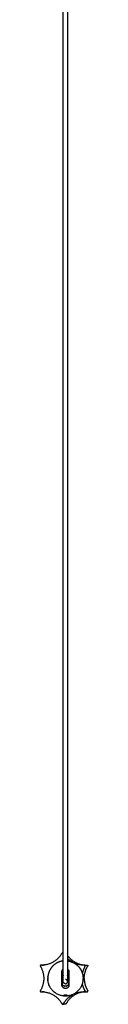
# Model space of a CAD drawing. Header units: millimetres. Extents: x -1144 to 1048, y 1092 to 3279.
# Tile 4 of 8: x 554 to 585, y 1092 to 1732. Entities that reach past the tile are written whole.
import ezdxf

# ---------------------------------------------------------------- set-up
doc = ezdxf.new("R2010")
doc.units = ezdxf.units.MM
doc.layers.add('Make2D$Visible$Curvas', color=7, linetype='Continuous')

msp = doc.modelspace()

# ---------------------------------------------------------------- linework, layer by layer
at = {"layer": 'Make2D$Visible$Curvas', "color": 7, "lineweight": -3}
for points, knots in [([(568.96, 1106.5), (568.96, 1106.5), (568.96, 1106.5), (568.96, 1106.5), (568.96, 1106.5), (568.96, 1106.51), (568.96, 1106.51), (568.96, 1106.51), (568.96, 1106.51), (568.96, 1106.52), (568.96, 1106.52), (568.96, 1106.52), (568.96, 1106.53), (568.96, 1106.53), (568.96, 1106.54), (568.96, 1106.54), (568.96, 1106.55), (568.96, 1106.55), (568.96, 1106.56), (568.96, 1106.57), (568.96, 1106.57), (568.96, 1106.58), (568.96, 1106.59), (568.96, 1106.6), (568.96, 1106.61), (568.96, 1106.62), (568.96, 1106.63), (568.96, 1106.64), (568.96, 1106.65), (568.96, 1106.66), (568.96, 1106.67), (568.96, 1106.68), (568.96, 1106.69), (568.96, 1106.7), (568.96, 1106.72), (568.96, 1106.73), (568.96, 1106.75), (568.96, 1106.76), (568.96, 1106.77), (568.96, 1106.79), (568.96, 1106.81), (568.96, 1106.82), (568.96, 1106.84), (568.96, 1106.85), (568.96, 1106.87), (568.96, 1106.89), (568.96, 1106.91), (568.96, 1106.93), (568.96, 1106.95), (568.96, 1106.97), (568.96, 1106.99), (568.96, 1107.01), (568.96, 1107.03), (568.96, 1107.05), (568.96, 1107.07), (568.96, 1107.1), (568.96, 1107.12), (568.96, 1107.15), (568.96, 1107.17), (568.96, 1107.19), (568.96, 1107.22), (568.96, 1107.25), (568.96, 1107.27), (568.96, 1107.3), (568.96, 1107.33), (568.96, 1107.35), (568.96, 1107.38), (568.96, 1107.41), (568.96, 1107.44), (568.96, 1107.47), (568.96, 1107.5), (568.96, 1107.53), (568.96, 1107.57), (568.96, 1107.6), (568.96, 1107.63), (568.96, 1107.67), (568.96, 1107.7), (568.96, 1107.73), (568.96, 1107.77), (568.96, 1107.81), (568.96, 1107.84), (568.96, 1107.88), (568.96, 1107.92), (568.96, 1107.95), (568.96, 1107.99), (568.96, 1108.03), (568.96, 1108.07), (568.96, 1108.11), (568.96, 1108.15), (568.96, 1108.2), (568.96, 1108.24), (568.96, 1108.28), (568.96, 1108.32), (568.96, 1108.37), (568.96, 1108.41), (568.96, 1108.46), (568.96, 1108.5), (568.96, 1108.55), (568.96, 1108.6), (568.96, 1108.64), (568.96, 1108.69), (568.96, 1108.74), (568.96, 1108.79), (568.96, 1108.84), (568.96, 1108.89), (568.96, 1108.94), (568.96, 1109), (568.96, 1109.05), (568.96, 1109.1), (568.96, 1109.16), (568.96, 1109.21), (568.96, 1109.27), (568.96, 1109.32), (568.96, 1109.38), (568.96, 1109.44), (568.96, 1109.5), (568.96, 1109.56), (568.96, 1109.62), (568.96, 1109.68), (568.96, 1109.74), (568.96, 1109.8), (568.96, 1109.86), (568.96, 1109.92), (568.96, 1109.99), (568.96, 1110.05), (568.96, 1110.12), (568.96, 1110.18), (568.96, 1110.22), (568.96, 1110.25), (568.96, 1110.28), (568.96, 1110.32), (568.96, 1110.35), (568.96, 1110.38), (568.96, 1110.42), (568.96, 1110.45), (568.96, 1110.49), (568.96, 1110.53), (568.96, 1110.56), (568.96, 1110.6), (568.96, 1110.64), (568.96, 1110.68), (568.96, 1110.72), (568.96, 1110.76), (568.96, 1110.8), (568.96, 1110.84), (568.96, 1110.94), (568.96, 1111.04), (568.96, 1111.14), (568.96, 1111.19), (568.96, 1111.25), (568.96, 1111.31), (568.96, 1111.37), (568.96, 1111.43), (568.96, 1111.5), (568.96, 1111.57), (568.96, 1111.64), (568.96, 1111.71), (568.96, 1111.78), (568.96, 1111.86), (568.96, 1111.94), (568.96, 1112.03), (568.96, 1112.11), (568.96, 1112.2), (568.96, 1112.29), (568.96, 1112.39), (568.96, 1112.48), (568.96, 1112.59), (568.96, 1112.69), (568.96, 1112.8), (568.96, 1112.91), (568.96, 1113.03), (568.96, 1113.14), (568.96, 1113.27), (568.96, 1113.4), (568.96, 1113.53), (568.96, 1113.67), (568.96, 1113.81), (568.96, 1113.94), (568.96, 1114.1), (568.96, 1114.25), (568.96, 1114.4), (568.96, 1114.57), (568.96, 1114.73), (568.96, 1114.9), (568.96, 1115.08), (568.96, 1115.26), (568.96, 1115.44), (568.96, 1115.63), (568.96, 1115.83), (568.96, 1116.02), (568.96, 1116.24), (568.96, 1116.45), (568.96, 1116.66), (568.96, 1116.88), (568.96, 1117.11), (568.96, 1117.34), (568.96, 1117.85), (568.96, 1118.36), (568.96, 1118.87), (568.96, 1119.45), (568.96, 1120.03), (568.96, 1120.61), (568.96, 1121.28), (568.96, 1121.94), (568.96, 1122.61), (568.96, 1123.36), (568.96, 1124.11), (568.96, 1124.86), (568.96, 1125.71), (568.96, 1126.55), (568.96, 1127.4), (568.96, 1128.34), (568.96, 1129.28), (568.96, 1130.23), (568.96, 1131.27), (568.96, 1132.32), (568.96, 1133.37), (568.96, 1134.53), (568.96, 1135.69), (568.96, 1136.85), (568.96, 1138.12), (568.96, 1139.4), (568.96, 1140.68), (568.96, 1142.08), (568.96, 1143.47), (568.96, 1144.87), (568.96, 1146.4), (568.96, 1147.93), (568.96, 1149.45), (568.96, 1151.11), (568.96, 1152.78), (568.96, 1154.44), (568.96, 1156.24), (568.96, 1158.04), (568.96, 1159.84), (568.96, 1161.79), (568.96, 1163.74), (568.96, 1165.69), (568.96, 1167.79), (568.96, 1169.89), (568.96, 1171.99), (568.96, 1174.25), (568.96, 1176.5), (568.96, 1178.76), (568.96, 1181.19), (568.96, 1183.61), (568.96, 1186.03), (568.96, 1188.62), (568.96, 1191.22), (568.96, 1193.81), (568.96, 1196.58), (568.96, 1199.35), (568.96, 1202.12), (568.96, 1205.07), (568.96, 1208.02), (568.96, 1210.97), (568.96, 1214.11), (568.96, 1217.24), (568.96, 1220.38), (568.96, 1223.72), (568.96, 1227.05), (568.96, 1230.38), (568.96, 1233.91), (568.96, 1237.44), (568.96, 1240.97), (568.96, 1244.71), (568.96, 1248.45), (568.96, 1252.19), (568.96, 1256.13), (568.96, 1260.08), (568.96, 1264.03), (568.96, 1268.2), (568.96, 1272.36), (568.96, 1276.53), (568.96, 1280.92), (568.96, 1285.31), (568.96, 1289.7), (568.96, 1294.32), (568.96, 1298.94), (568.96, 1303.56), (568.96, 1308.41), (568.96, 1313.26), (568.96, 1318.12), (568.96, 1323.21), (568.96, 1328.31), (568.96, 1333.4), (568.96, 1338.75), (568.96, 1344.09), (568.96, 1349.43), (568.96, 1354.9), (568.96, 1360.38), (568.96, 1365.86), (568.96, 1371.51), (568.96, 1377.16), (568.96, 1382.81), (568.96, 1388.69), (568.96, 1394.57), (568.96, 1400.44), (568.96, 1406.53), (568.96, 1412.63), (568.96, 1418.72), (568.96, 1425.01), (568.96, 1431.31), (568.96, 1437.61), (568.96, 1450.78), (568.96, 1463.95), (568.96, 1477.12), (568.96, 1491.01), (568.96, 1504.89), (568.96, 1518.78), (568.96, 1533.3), (568.96, 1547.82), (568.96, 1562.34), (568.96, 1593), (568.96, 1623.66), (568.96, 1654.32), (568.96, 1670.31), (568.96, 1686.3), (568.96, 1702.29), (568.96, 1718.62), (568.96, 1734.95), (568.96, 1751.28), (568.96, 1767.88), (568.96, 1784.48), (568.96, 1801.08), (568.96, 1809.46), (568.96, 1817.84), (568.96, 1826.22), (568.96, 1834.63), (568.96, 1843.05), (568.96, 1851.47), (568.96, 1859.91), (568.96, 1868.36), (568.96, 1876.81), (568.96, 1885.27), (568.96, 1893.74), (568.96, 1902.21), (568.96, 1910.69), (568.96, 1919.17), (568.96, 1927.65), (568.96, 1936.13), (568.96, 1944.61), (568.96, 1953.09), (568.96, 1961.57), (568.96, 1970.04), (568.96, 1978.52), (568.96, 1986.98), (568.96, 1995.43), (568.96, 2003.89), (568.96, 2012.33), (568.96, 2020.76), (568.96, 2029.19), (568.96, 2037.59), (568.96, 2045.99), (568.96, 2054.39), (568.96, 2062.75), (568.96, 2071.1), (568.96, 2079.46), (568.96, 2087.76), (568.96, 2096.06), (568.96, 2104.36), (568.96, 2112.6), (568.96, 2120.84), (568.96, 2129.08), (568.96, 2137.25), (568.96, 2145.42), (568.96, 2153.59), (568.96, 2161.47), (568.96, 2169.35), (568.96, 2177.24)], [0, 0, 0, 0, 0.36783, 0.36783, 0.36783, 0.722534, 0.722534, 0.722534, 1.062993, 1.062993, 1.062993, 1.389405, 1.389405, 1.389405, 1.703649, 1.703649, 1.703649, 2.004204, 2.004204, 2.004204, 2.293406, 2.293406, 2.293406, 2.570671, 2.570671, 2.570671, 2.835233, 2.835233, 2.835233, 3.089703, 3.089703, 3.089703, 3.334274, 3.334274, 3.334274, 3.56772, 3.56772, 3.56772, 3.79236, 3.79236, 3.79236, 4.007163, 4.007163, 4.007163, 4.21137, 4.21137, 4.21137, 4.411413, 4.411413, 4.411413, 4.601905, 4.601905, 4.601905, 4.783529, 4.783529, 4.783529, 4.96214, 4.96214, 4.96214, 5.133725, 5.133725, 5.133725, 5.300003, 5.300003, 5.300003, 5.462817, 5.462817, 5.462817, 5.621484, 5.621484, 5.621484, 5.776249, 5.776249, 5.776249, 5.929925, 5.929925, 5.929925, 6.081913, 6.081913, 6.081913, 6.232815, 6.232815, 6.232815, 6.383382, 6.383382, 6.383382, 6.536607, 6.536607, 6.536607, 6.689247, 6.689247, 6.689247, 6.843485, 6.843485, 6.843485, 7.00087, 7.00087, 7.00087, 7.160644, 7.160644, 7.160644, 7.325195, 7.325195, 7.325195, 7.491284, 7.491284, 7.491284, 7.662344, 7.662344, 7.662344, 7.8385, 7.8385, 7.8385, 8.019469, 8.019469, 8.019469, 8.204429, 8.204429, 8.204429, 8.394722, 8.394722, 8.394722, 8.591649, 8.591649, 8.591649, 8.793812, 8.793812, 8.793812, 8.897165, 8.897165, 8.897165, 9.001872, 9.001872, 9.001872, 9.109447, 9.109447, 9.109447, 9.222928, 9.222928, 9.222928, 9.343772, 9.343772, 9.343772, 9.47324, 9.47324, 9.47324, 9.76937, 9.76937, 9.76937, 9.942802, 9.942802, 9.942802, 10.13215, 10.13215, 10.13215, 10.343632, 10.343632, 10.343632, 10.578802, 10.578802, 10.578802, 10.838274, 10.838274, 10.838274, 11.125199, 11.125199, 11.125199, 11.441026, 11.441026, 11.441026, 11.788651, 11.788651, 11.788651, 12.171967, 12.171967, 12.171967, 12.591384, 12.591384, 12.591384, 13.048694, 13.048694, 13.048694, 13.546793, 13.546793, 13.546793, 14.087503, 14.087503, 14.087503, 14.675144, 14.675144, 14.675144, 15.308759, 15.308759, 15.308759, 15.99242, 15.99242, 15.99242, 17.519684, 17.519684, 17.519684, 19.270147, 19.270147, 19.270147, 21.265378, 21.265378, 21.265378, 23.522263, 23.522263, 23.522263, 26.056977, 26.056977, 26.056977, 28.888557, 28.888557, 28.888557, 32.037135, 32.037135, 32.037135, 35.515133, 35.515133, 35.515133, 39.345008, 39.345008, 39.345008, 43.54223, 43.54223, 43.54223, 48.125744, 48.125744, 48.125744, 53.111904, 53.111904, 53.111904, 58.518242, 58.518242, 58.518242, 64.366637, 64.366637, 64.366637, 70.670556, 70.670556, 70.670556, 77.447999, 77.447999, 77.447999, 84.718406, 84.718406, 84.718406, 92.500266, 92.500266, 92.500266, 100.809918, 100.809918, 100.809918, 109.664878, 109.664878, 109.664878, 119.083449, 119.083449, 119.083449, 129.083112, 129.083112, 129.083112, 139.681574, 139.681574, 139.681574, 150.897111, 150.897111, 150.897111, 162.747482, 162.747482, 162.747482, 175.249839, 175.249839, 175.249839, 188.423477, 188.423477, 188.423477, 202.284181, 202.284181, 202.284181, 216.850852, 216.850852, 216.850852, 232.141853, 232.141853, 232.141853, 248.171672, 248.171672, 248.171672, 264.605751, 264.605751, 264.605751, 281.568794, 281.568794, 281.568794, 299.203743, 299.203743, 299.203743, 317.482721, 317.482721, 317.482721, 336.378087, 336.378087, 336.378087, 375.908275, 375.908275, 375.908275, 417.57274, 417.57274, 417.57274, 461.148617, 461.148617, 461.148617, 553.150541, 553.150541, 553.150541, 601.132171, 601.132171, 601.132171, 650.139047, 650.139047, 650.139047, 699.950146, 699.950146, 699.950146, 725.08683, 725.08683, 725.08683, 750.343445, 750.343445, 750.343445, 775.687362, 775.687362, 775.687362, 801.093751, 801.093751, 801.093751, 826.537984, 826.537984, 826.537984, 851.986668, 851.986668, 851.986668, 877.414686, 877.414686, 877.414686, 902.794351, 902.794351, 902.794351, 928.097995, 928.097995, 928.097995, 953.296734, 953.296734, 953.296734, 978.365845, 978.365845, 978.365845, 1003.273625, 1003.273625, 1003.273625, 1027.995311, 1027.995311, 1027.995311, 1052.502442, 1052.502442, 1052.502442, 1076.152268, 1076.152268, 1076.152268, 1076.152268]), ([(571.76, 2177.24), (571.76, 2169.35), (571.76, 2161.47), (571.76, 2153.59), (571.76, 2145.42), (571.76, 2137.25), (571.76, 2129.08), (571.76, 2120.84), (571.76, 2112.6), (571.76, 2104.36), (571.76, 2096.06), (571.76, 2087.76), (571.76, 2079.46), (571.76, 2071.1), (571.76, 2062.75), (571.76, 2054.39), (571.76, 2045.99), (571.76, 2037.59), (571.76, 2029.19), (571.76, 2020.76), (571.76, 2012.33), (571.76, 2003.89), (571.76, 1995.43), (571.76, 1986.98), (571.76, 1978.52), (571.76, 1970.04), (571.76, 1961.57), (571.76, 1953.09), (571.76, 1944.61), (571.76, 1936.13), (571.76, 1927.65), (571.76, 1919.17), (571.76, 1910.69), (571.76, 1902.21), (571.76, 1893.74), (571.76, 1885.27), (571.76, 1876.81), (571.76, 1868.36), (571.76, 1859.91), (571.76, 1851.47), (571.76, 1843.05), (571.76, 1834.63), (571.76, 1826.22), (571.76, 1817.84), (571.76, 1809.46), (571.76, 1801.08), (571.76, 1784.48), (571.76, 1767.88), (571.76, 1751.28), (571.76, 1734.95), (571.76, 1718.62), (571.76, 1702.29), (571.76, 1686.3), (571.76, 1670.31), (571.76, 1654.32), (571.76, 1623.66), (571.76, 1593), (571.76, 1562.34), (571.76, 1547.82), (571.76, 1533.3), (571.76, 1518.78), (571.76, 1504.89), (571.76, 1491.01), (571.76, 1477.12), (571.76, 1463.95), (571.76, 1450.78), (571.76, 1437.61), (571.76, 1431.31), (571.76, 1425.01), (571.76, 1418.72), (571.76, 1412.63), (571.76, 1406.53), (571.76, 1400.44), (571.76, 1394.57), (571.76, 1388.69), (571.76, 1382.81), (571.76, 1377.16), (571.76, 1371.51), (571.76, 1365.86), (571.76, 1360.38), (571.76, 1354.9), (571.76, 1349.43), (571.76, 1344.09), (571.76, 1338.75), (571.76, 1333.4), (571.76, 1328.31), (571.76, 1323.21), (571.76, 1318.12), (571.76, 1313.26), (571.76, 1308.41), (571.76, 1303.56), (571.76, 1298.94), (571.76, 1294.32), (571.76, 1289.7), (571.76, 1285.31), (571.76, 1280.92), (571.76, 1276.53), (571.76, 1272.36), (571.76, 1268.2), (571.76, 1264.03), (571.76, 1260.08), (571.76, 1256.13), (571.76, 1252.19), (571.76, 1248.45), (571.76, 1244.71), (571.76, 1240.97), (571.76, 1237.44), (571.76, 1233.91), (571.76, 1230.38), (571.76, 1227.05), (571.76, 1223.72), (571.76, 1220.38), (571.76, 1217.24), (571.76, 1214.11), (571.76, 1210.97), (571.76, 1208.02), (571.76, 1205.07), (571.76, 1202.12), (571.76, 1199.35), (571.76, 1196.58), (571.76, 1193.81), (571.76, 1191.22), (571.76, 1188.62), (571.76, 1186.03), (571.76, 1183.61), (571.76, 1181.19), (571.76, 1178.76), (571.76, 1176.5), (571.76, 1174.25), (571.76, 1171.99), (571.76, 1169.89), (571.76, 1167.79), (571.76, 1165.69), (571.76, 1163.74), (571.76, 1161.79), (571.76, 1159.84), (571.76, 1158.04), (571.76, 1156.24), (571.76, 1154.44), (571.76, 1152.78), (571.76, 1151.11), (571.76, 1149.45), (571.76, 1147.93), (571.76, 1146.4), (571.76, 1144.87), (571.76, 1143.47), (571.76, 1142.08), (571.76, 1140.68), (571.76, 1139.4), (571.76, 1138.12), (571.76, 1136.85), (571.76, 1135.69), (571.76, 1134.53), (571.76, 1133.37), (571.76, 1132.32), (571.76, 1131.27), (571.76, 1130.23), (571.76, 1129.28), (571.76, 1128.34), (571.76, 1127.4), (571.76, 1126.55), (571.76, 1125.71), (571.76, 1124.86), (571.76, 1124.11), (571.76, 1123.36), (571.76, 1122.61), (571.76, 1121.94), (571.76, 1121.28), (571.76, 1120.61), (571.76, 1120.03), (571.76, 1119.45), (571.76, 1118.87), (571.76, 1118.36), (571.76, 1117.85), (571.76, 1117.34), (571.76, 1117.11), (571.76, 1116.88), (571.76, 1116.66), (571.76, 1116.45), (571.76, 1116.24), (571.76, 1116.02), (571.76, 1115.83), (571.76, 1115.63), (571.76, 1115.44), (571.76, 1115.26), (571.76, 1115.08), (571.76, 1114.9), (571.76, 1114.73), (571.76, 1114.57), (571.76, 1114.4), (571.76, 1114.25), (571.76, 1114.1), (571.76, 1113.94), (571.76, 1113.81), (571.76, 1113.67), (571.76, 1113.53), (571.76, 1113.4), (571.76, 1113.27), (571.76, 1113.14), (571.76, 1113.03), (571.76, 1112.91), (571.76, 1112.8), (571.76, 1112.69), (571.76, 1112.59), (571.76, 1112.48), (571.76, 1112.39), (571.76, 1112.29), (571.76, 1112.2), (571.76, 1112.11), (571.76, 1112.03), (571.76, 1111.94), (571.76, 1111.86), (571.76, 1111.78), (571.76, 1111.71), (571.76, 1111.64), (571.76, 1111.57), (571.76, 1111.5), (571.76, 1111.43), (571.76, 1111.37), (571.76, 1111.31), (571.76, 1111.25), (571.76, 1111.19), (571.76, 1111.14), (571.76, 1111.04), (571.76, 1110.94), (571.76, 1110.84), (571.76, 1110.8), (571.76, 1110.76), (571.76, 1110.72), (571.76, 1110.68), (571.76, 1110.64), (571.76, 1110.6), (571.76, 1110.56), (571.76, 1110.53), (571.76, 1110.49), (571.76, 1110.45), (571.76, 1110.42), (571.76, 1110.38), (571.76, 1110.35), (571.76, 1110.32), (571.76, 1110.28), (571.76, 1110.25), (571.76, 1110.22), (571.76, 1110.18), (571.76, 1110.12), (571.76, 1110.05), (571.76, 1109.99), (571.76, 1109.92), (571.76, 1109.86), (571.76, 1109.8), (571.76, 1109.74), (571.76, 1109.68), (571.76, 1109.62), (571.76, 1109.56), (571.76, 1109.5), (571.76, 1109.44), (571.76, 1109.38), (571.76, 1109.32), (571.76, 1109.27), (571.76, 1109.21), (571.76, 1109.16), (571.76, 1109.1), (571.76, 1109.05), (571.76, 1109), (571.76, 1108.94), (571.76, 1108.89), (571.76, 1108.84), (571.76, 1108.79), (571.76, 1108.74), (571.76, 1108.69), (571.76, 1108.64), (571.76, 1108.6), (571.76, 1108.55), (571.76, 1108.5), (571.76, 1108.46), (571.76, 1108.41), (571.76, 1108.37), (571.76, 1108.32), (571.76, 1108.28), (571.76, 1108.24), (571.76, 1108.2), (571.76, 1108.15), (571.76, 1108.11), (571.76, 1108.07), (571.76, 1108.03), (571.76, 1107.99), (571.76, 1107.95), (571.76, 1107.92), (571.76, 1107.88), (571.76, 1107.84), (571.76, 1107.81), (571.76, 1107.77), (571.76, 1107.73), (571.76, 1107.7), (571.76, 1107.67), (571.76, 1107.63), (571.76, 1107.6), (571.76, 1107.57), (571.76, 1107.53), (571.76, 1107.5), (571.76, 1107.47), (571.76, 1107.44), (571.76, 1107.41), (571.76, 1107.38), (571.76, 1107.35), (571.76, 1107.33), (571.76, 1107.3), (571.76, 1107.27), (571.76, 1107.25), (571.76, 1107.22), (571.76, 1107.19), (571.76, 1107.17), (571.76, 1107.15), (571.76, 1107.12), (571.76, 1107.1), (571.76, 1107.07), (571.76, 1107.05), (571.76, 1107.03), (571.76, 1107.01), (571.76, 1106.99), (571.76, 1106.97), (571.76, 1106.95), (571.76, 1106.93), (571.76, 1106.91), (571.76, 1106.89), (571.76, 1106.87), (571.76, 1106.85), (571.76, 1106.84), (571.76, 1106.82), (571.76, 1106.81), (571.76, 1106.79), (571.76, 1106.77), (571.76, 1106.76), (571.76, 1106.75), (571.76, 1106.73), (571.76, 1106.72), (571.76, 1106.7), (571.76, 1106.69), (571.76, 1106.68), (571.76, 1106.67), (571.76, 1106.66), (571.76, 1106.65), (571.76, 1106.64), (571.76, 1106.63), (571.76, 1106.62), (571.76, 1106.61), (571.76, 1106.6), (571.76, 1106.59), (571.76, 1106.58), (571.76, 1106.57), (571.76, 1106.57), (571.76, 1106.56), (571.76, 1106.55), (571.76, 1106.55), (571.76, 1106.54), (571.76, 1106.54), (571.76, 1106.53), (571.76, 1106.53), (571.76, 1106.52), (571.76, 1106.52), (571.76, 1106.52), (571.76, 1106.51), (571.76, 1106.51), (571.76, 1106.51), (571.76, 1106.51), (571.76, 1106.5), (571.76, 1106.5), (571.76, 1106.5), (571.76, 1106.5), (571.76, 1106.5)], [161.352072, 161.352072, 161.352072, 161.352072, 185.001897, 185.001897, 185.001897, 209.509029, 209.509029, 209.509029, 234.230715, 234.230715, 234.230715, 259.138495, 259.138495, 259.138495, 284.207606, 284.207606, 284.207606, 309.406344, 309.406344, 309.406344, 334.709989, 334.709989, 334.709989, 360.089653, 360.089653, 360.089653, 385.517671, 385.517671, 385.517671, 410.966356, 410.966356, 410.966356, 436.410589, 436.410589, 436.410589, 461.816978, 461.816978, 461.816978, 487.160895, 487.160895, 487.160895, 512.41751, 512.41751, 512.41751, 537.554194, 537.554194, 537.554194, 587.365293, 587.365293, 587.365293, 636.372168, 636.372168, 636.372168, 684.353799, 684.353799, 684.353799, 776.355722, 776.355722, 776.355722, 819.9316, 819.9316, 819.9316, 861.596065, 861.596065, 861.596065, 901.126252, 901.126252, 901.126252, 920.021618, 920.021618, 920.021618, 938.300596, 938.300596, 938.300596, 955.935546, 955.935546, 955.935546, 972.898588, 972.898588, 972.898588, 989.332667, 989.332667, 989.332667, 1005.362487, 1005.362487, 1005.362487, 1020.653488, 1020.653488, 1020.653488, 1035.220158, 1035.220158, 1035.220158, 1049.080863, 1049.080863, 1049.080863, 1062.254501, 1062.254501, 1062.254501, 1074.756858, 1074.756858, 1074.756858, 1086.607229, 1086.607229, 1086.607229, 1097.822766, 1097.822766, 1097.822766, 1108.421228, 1108.421228, 1108.421228, 1118.420891, 1118.420891, 1118.420891, 1127.839462, 1127.839462, 1127.839462, 1136.694422, 1136.694422, 1136.694422, 1145.004074, 1145.004074, 1145.004074, 1152.785933, 1152.785933, 1152.785933, 1160.05634, 1160.05634, 1160.05634, 1166.833784, 1166.833784, 1166.833784, 1173.137703, 1173.137703, 1173.137703, 1178.986097, 1178.986097, 1178.986097, 1184.392436, 1184.392436, 1184.392436, 1189.378596, 1189.378596, 1189.378596, 1193.96211, 1193.96211, 1193.96211, 1198.159332, 1198.159332, 1198.159332, 1201.989207, 1201.989207, 1201.989207, 1205.467205, 1205.467205, 1205.467205, 1208.615783, 1208.615783, 1208.615783, 1211.447362, 1211.447362, 1211.447362, 1213.982076, 1213.982076, 1213.982076, 1216.238962, 1216.238962, 1216.238962, 1218.234192, 1218.234192, 1218.234192, 1219.984656, 1219.984656, 1219.984656, 1221.51192, 1221.51192, 1221.51192, 1222.19558, 1222.19558, 1222.19558, 1222.829196, 1222.829196, 1222.829196, 1223.416837, 1223.416837, 1223.416837, 1223.957547, 1223.957547, 1223.957547, 1224.455645, 1224.455645, 1224.455645, 1224.912956, 1224.912956, 1224.912956, 1225.332373, 1225.332373, 1225.332373, 1225.715688, 1225.715688, 1225.715688, 1226.063313, 1226.063313, 1226.063313, 1226.37914, 1226.37914, 1226.37914, 1226.666066, 1226.666066, 1226.666066, 1226.925538, 1226.925538, 1226.925538, 1227.160708, 1227.160708, 1227.160708, 1227.37219, 1227.37219, 1227.37219, 1227.561537, 1227.561537, 1227.561537, 1227.73497, 1227.73497, 1227.73497, 1228.031099, 1228.031099, 1228.031099, 1228.160568, 1228.160568, 1228.160568, 1228.281412, 1228.281412, 1228.281412, 1228.394893, 1228.394893, 1228.394893, 1228.502468, 1228.502468, 1228.502468, 1228.607175, 1228.607175, 1228.607175, 1228.710528, 1228.710528, 1228.710528, 1228.91269, 1228.91269, 1228.91269, 1229.109617, 1229.109617, 1229.109617, 1229.299911, 1229.299911, 1229.299911, 1229.484871, 1229.484871, 1229.484871, 1229.665839, 1229.665839, 1229.665839, 1229.841996, 1229.841996, 1229.841996, 1230.013056, 1230.013056, 1230.013056, 1230.179145, 1230.179145, 1230.179145, 1230.343696, 1230.343696, 1230.343696, 1230.50347, 1230.50347, 1230.50347, 1230.660855, 1230.660855, 1230.660855, 1230.815093, 1230.815093, 1230.815093, 1230.967733, 1230.967733, 1230.967733, 1231.120958, 1231.120958, 1231.120958, 1231.271524, 1231.271524, 1231.271524, 1231.422426, 1231.422426, 1231.422426, 1231.574414, 1231.574414, 1231.574414, 1231.72809, 1231.72809, 1231.72809, 1231.882856, 1231.882856, 1231.882856, 1232.041523, 1232.041523, 1232.041523, 1232.204336, 1232.204336, 1232.204336, 1232.370614, 1232.370614, 1232.370614, 1232.542199, 1232.542199, 1232.542199, 1232.720811, 1232.720811, 1232.720811, 1232.902435, 1232.902435, 1232.902435, 1233.092927, 1233.092927, 1233.092927, 1233.292969, 1233.292969, 1233.292969, 1233.497177, 1233.497177, 1233.497177, 1233.711979, 1233.711979, 1233.711979, 1233.93662, 1233.93662, 1233.93662, 1234.170066, 1234.170066, 1234.170066, 1234.414637, 1234.414637, 1234.414637, 1234.669106, 1234.669106, 1234.669106, 1234.933669, 1234.933669, 1234.933669, 1235.210933, 1235.210933, 1235.210933, 1235.500136, 1235.500136, 1235.500136, 1235.80069, 1235.80069, 1235.80069, 1236.114935, 1236.114935, 1236.114935, 1236.441347, 1236.441347, 1236.441347, 1236.781805, 1236.781805, 1236.781805, 1237.13651, 1237.13651, 1237.13651, 1237.50434, 1237.50434, 1237.50434, 1237.50434]), ([(568.11, 1113.15), (568.11, 1113.26), (568.12, 1113.37), (568.16, 1113.6), (568.19, 1113.71), (568.27, 1113.93), (568.33, 1114.03), (568.45, 1114.23), (568.52, 1114.32), (568.71, 1114.52), (568.83, 1114.62), (568.96, 1114.71)], [0, 0, 0, 0, 0.37557, 0.37557, 0.75114, 0.75114, 1.12671, 1.12671, 1.502279, 1.502279, 1.985472, 1.985472, 1.985472, 1.985472]), ([(571.76, 1114.71), (571.79, 1114.69), (571.82, 1114.67), (571.94, 1114.58), (572.03, 1114.5), (572.28, 1114.23), (572.4, 1114.03), (572.57, 1113.6), (572.61, 1113.38), (572.61, 1113.15)], [1.017047, 1.017047, 1.017047, 1.017047, 1.127515, 1.127515, 1.503353, 1.503353, 2.255029, 2.255029, 3.006706, 3.006706, 3.006706, 3.006706]), ([(558.89, 1109.45), (558.89, 1109.45), (558.89, 1109.45), (558.88, 1109.33), (558.87, 1109.19), (558.86, 1108.89), (558.86, 1108.73), (558.86, 1108.56)], [2.962829, 2.962829, 2.962829, 2.962829, 2.9628352, 2.9628352, 3.4566411, 3.4566411, 3.9504469, 3.9504469, 3.9504469, 3.9504469]), ([(558.86, 1108.56), (558.86, 1108.4), (558.86, 1108.24), (558.87, 1107.93), (558.88, 1107.8), (558.89, 1107.68)], [0, 0, 0, 0, 0.494393, 0.494393, 0.9887861, 0.9887861, 0.9887861, 0.9887861]), ([(558.93, 1109.81), (558.93, 1109.81), (558.93, 1109.81), (558.93, 1109.81), (558.92, 1109.78), (558.91, 1109.72)], [1.9747749, 1.9747749, 1.9747749, 1.9747749, 1.9752235, 1.9752235, 2.4690293, 2.4690293, 2.4690293, 2.4690293]), ([(581.79, 1109.81), (581.79, 1109.81), (581.79, 1109.81), (581.79, 1109.81), (581.79, 1109.78), (581.8, 1109.72)], [1.9747744, 1.9747744, 1.9747744, 1.9747744, 1.9752235, 1.9752235, 2.4683783, 2.4683783, 2.4683783, 2.4683783]), ([(581.82, 1109.45), (581.83, 1109.33), (581.84, 1109.19), (581.85, 1108.9), (581.86, 1108.75), (581.86, 1108.59)], [2.9629104, 2.9629104, 2.9629104, 2.9629104, 3.4566411, 3.4566411, 3.9221947, 3.9221947, 3.9221947, 3.9221947]), ([(581.82, 1107.68), (581.83, 1107.8), (581.84, 1107.94), (581.85, 1108.24), (581.86, 1108.4), (581.86, 1108.56)], [2.9663583, 2.9663583, 2.9663583, 2.9663583, 3.4607513, 3.4607513, 3.9551444, 3.9551444, 3.9551444, 3.9551444]), ([(558.91, 1107.41), (558.91, 1107.41), (558.91, 1107.41), (558.92, 1107.35), (558.93, 1107.31), (558.93, 1107.31)], [1.4831747, 1.4831747, 1.4831747, 1.4831747, 1.4831791, 1.4831791, 1.9766334, 1.9766334, 1.9766334, 1.9766334]), ([(569.91, 1102.12), (569.78, 1102.13), (569.65, 1102.14), (569.41, 1102.2), (569.3, 1102.24), (569.07, 1102.35), (568.97, 1102.41), (568.77, 1102.55), (568.68, 1102.63), (568.44, 1102.9), (568.32, 1103.1), (568.15, 1103.53), (568.11, 1103.75), (568.11, 1103.98)], [0, 0, 0, 0, 0.375838, 0.375838, 0.751676, 0.751676, 1.127515, 1.127515, 1.503353, 1.503353, 2.255029, 2.255029, 3.006706, 3.006706, 3.006706, 3.006706]), ([(569.91, 1103.6), (569.76, 1103.62), (569.62, 1103.65), (569.33, 1103.74), (569.19, 1103.8), (568.93, 1103.92), (568.81, 1103.99), (568.59, 1104.14), (568.49, 1104.21), (568.41, 1104.28)], [-1.791242, -1.791242, -1.791242, -1.791242, -1.343432, -1.343432, -0.895621, -0.895621, -0.447811, -0.447811, 0, 0, 0, 0]), ([(569.47, 1103.7), (569.47, 1103.7), (569.47, 1103.7), (569.36, 1103.73), (569.27, 1103.77), (569.14, 1103.82), (569.11, 1103.84), (569.11, 1103.84)], [2.9966841, 2.9966841, 2.9966841, 2.9966841, 2.9966851, 2.9966851, 3.4961326, 3.4961326, 3.9955801, 3.9955801, 3.9955801, 3.9955801]), ([(569.79, 1103.62), (569.67, 1103.64), (569.57, 1103.67), (569.36, 1103.73), (569.27, 1103.77), (569.2, 1103.8)], [-1.4061006, -1.4061006, -1.4061006, -1.4061006, -0.9987426, -0.9987426, -0.4999747, -0.4999747, -0.4999747, -0.4999747]), ([(569.89, 1103.6), (569.89, 1103.6), (569.88, 1103.6), (569.8, 1103.62), (569.73, 1103.63), (569.59, 1103.66), (569.53, 1103.68), (569.47, 1103.7)], [2.4767168, 2.4767168, 2.4767168, 2.4767168, 2.4972375, 2.4972375, 2.7469613, 2.7469613, 2.9963639, 2.9963639, 2.9963639, 2.9963639]), ([(571.24, 1103.7), (571.24, 1103.7), (571.24, 1103.7), (571.13, 1103.66), (570.99, 1103.63), (570.69, 1103.58), (570.52, 1103.56), (570.27, 1103.56), (570.19, 1103.57), (570.11, 1103.57)], [0.998892, 0.998892, 0.998892, 0.998892, 0.998895, 0.998895, 1.498343, 1.498343, 1.99779, 1.99779, 2.247514, 2.247514, 2.247514, 2.247514]), ([(572.3, 1104.28), (572.22, 1104.21), (572.12, 1104.14), (571.9, 1103.99), (571.78, 1103.92), (571.52, 1103.8), (571.38, 1103.74), (571.1, 1103.65), (570.95, 1103.62), (570.81, 1103.6)], [-1.791233, -1.791233, -1.791233, -1.791233, -1.343424, -1.343424, -0.895616, -0.895616, -0.447808, -0.447808, 0, 0, 0, 0]), ([(572.61, 1103.98), (572.61, 1103.87), (572.6, 1103.76), (572.55, 1103.53), (572.52, 1103.42), (572.44, 1103.2), (572.39, 1103.1), (572.26, 1102.9), (572.19, 1102.81), (571.95, 1102.55), (571.75, 1102.4), (571.42, 1102.24), (571.3, 1102.2), (571.06, 1102.14), (570.93, 1102.13), (570.81, 1102.12)], [0, 0, 0, 0, 0.37557, 0.37557, 0.75114, 0.75114, 1.12671, 1.12671, 1.502279, 1.502279, 2.253419, 2.253419, 2.628989, 2.628989, 3.004559, 3.004559, 3.004559, 3.004559]), ([(571.24, 1103.7), (571.24, 1103.7), (571.24, 1103.7), (571.13, 1103.66), (571, 1103.63), (570.86, 1103.61)], [-2.9962347, -2.9962347, -2.9962347, -2.9962347, -2.9962279, -2.9962279, -2.5197329, -2.5197329, -2.5197329, -2.5197329]), ([(571.61, 1103.84), (571.61, 1103.84), (571.57, 1103.82), (571.45, 1103.77), (571.36, 1103.73), (571.24, 1103.7)], [0, 0, 0, 0, 0.4994475, 0.4994475, 0.998804, 0.998804, 0.998804, 0.998804]), ([(571.51, 1103.8), (571.51, 1103.8), (571.51, 1103.8), (571.45, 1103.77), (571.35, 1103.73), (571.24, 1103.7)], [-3.4956013, -3.4956013, -3.4956013, -3.4956013, -3.4955992, -3.4955992, -2.9966256, -2.9966256, -2.9966256, -2.9966256]), ([(571.61, 1103.84), (571.61, 1103.84), (571.6, 1103.83), (571.57, 1103.82), (571.54, 1103.81), (571.51, 1103.8)], [-3.9949705, -3.9949705, -3.9949705, -3.9949705, -3.7452848, -3.7452848, -3.4959749, -3.4959749, -3.4959749, -3.4959749]), ([(581.79, 1107.31), (581.79, 1107.31), (581.79, 1107.31), (581.79, 1107.31), (581.79, 1107.35), (581.8, 1107.41), (581.8, 1107.41), (581.8, 1107.41)], [1.9766375, 1.9766375, 1.9766375, 1.9766375, 1.9775722, 1.9775722, 2.4719652, 2.4719652, 2.4719706, 2.4719706, 2.4719706, 2.4719706]), ([(569.11, 1097.53), (569.11, 1097.58), (569.14, 1097.62), (569.26, 1097.7), (569.35, 1097.74), (569.58, 1097.81), (569.72, 1097.83), (570.02, 1097.87), (570.19, 1097.88), (570.36, 1097.88)], [0, 0, 0, 0, 0.503256, 0.503256, 1.006512, 1.006512, 1.509768, 1.509768, 2.013024, 2.013024, 2.013024, 2.013024]), ([(570.36, 1097.2), (570.27, 1097.2), (570.19, 1097.2), (570.03, 1097.21), (569.95, 1097.22), (569.72, 1097.24), (569.58, 1097.27), (569.35, 1097.33), (569.26, 1097.37), (569.14, 1097.45), (569.11, 1097.49), (569.11, 1097.53)], [0, 0, 0, 0, 0.251066, 0.251066, 0.502131, 0.502131, 1.004263, 1.004263, 1.506394, 1.506394, 2.008525, 2.008525, 2.008525, 2.008525]), ([(570.36, 1097.88), (570.44, 1097.88), (570.52, 1097.88), (570.69, 1097.87), (570.77, 1097.86), (571, 1097.83), (571.13, 1097.81), (571.36, 1097.74), (571.45, 1097.7), (571.58, 1097.62), (571.61, 1097.58), (571.61, 1097.53)], [0, 0, 0, 0, 0.251313, 0.251313, 0.502626, 0.502626, 1.005253, 1.005253, 1.507879, 1.507879, 2.010505, 2.010505, 2.010505, 2.010505]), ([(571.61, 1097.53), (571.61, 1097.49), (571.58, 1097.45), (571.45, 1097.37), (571.36, 1097.33), (571.13, 1097.27), (571, 1097.24), (570.69, 1097.21), (570.52, 1097.2), (570.36, 1097.2)], [0, 0, 0, 0, 0.502799, 0.502799, 1.005599, 1.005599, 1.508398, 1.508398, 2.011198, 2.011198, 2.011198, 2.011198])]:
    msp.add_open_spline(points, degree=3, knots=knots, dxfattribs=at)
for points, weights, degree in [([(567.93, 1124.72), (563.6, 1117.22), (554.94, 1117.22)], [1, 0.866025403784, 1], 2), ([(568.6, 1125.39), (568.31, 1125.39), (568.16, 1125.14)], [1, 0.866025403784, 1], 2), ([(568.96, 1125.23), (568.81, 1125.39), (568.6, 1125.39)], [0.95121225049, 0.898096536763, 1], 2), ([(571.76, 1123.44), (576.25, 1117.22), (583.92, 1117.22)], [0.975757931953, 0.879502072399, 1], 2), ([(575.12, 1119.03), (573.27, 1120.03), (571.76, 1121.51)], [0.933194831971, 0.931362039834, 0.947972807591], 2), ([(554.27, 1116.06), (558.6, 1108.56), (554.27, 1101.06)], [1, 0.866025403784, 1], 2), ([(582.26, 1117.22), (578.93, 1117.22), (575.92, 1118.63)], [1, 0.943913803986, 0.934786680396], 2), ([(582.93, 1116.06), (581.83, 1114.16), (581.32, 1112.03)], [1, 0.981092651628, 0.983168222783], 2), ([(582.58, 1108.56), (582.58, 1112.58), (584.59, 1116.06)], [1, 0.965925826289, 1], 2), ([(583.23, 1116.72), (583.23, 1117.22), (582.73, 1117.22)], [1, 0.707106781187, 1], 2), ([(583.23, 1116.72), (583.23, 1116.59), (583.16, 1116.47)], [1, 0.965925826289, 1], 2), ([(584.39, 1117.22), (584.89, 1117.22), (584.89, 1116.72)], [1, 0.707106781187, 1], 2), ([(584.82, 1116.47), (584.89, 1116.59), (584.89, 1116.72)], [1, 0.965925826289, 1], 2), ([(570.36, 1097.06), (558.86, 1097.06), (558.86, 1108.56)], [1, 0.707106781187, 1], 2), ([(568.11, 1103.98), (568.11, 1108.56), (568.11, 1113.15)], [1, 0.913792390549, 1], 2), ([(568.15, 1108.59), (568.13, 1108.57), (568.11, 1108.55)], [0.853954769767, 0.854133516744, 0.854391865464], 2), ([(568.96, 1110.39), (568.53, 1109.98), (568.25, 1109.33), (568.15, 1108.59)], [0.891820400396, 0.876284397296, 0.912344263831, 1], 3), ([(568.15, 1108.59), (568.5, 1108.98), (568.96, 1109.22)], [1, 0.964846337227, 0.958895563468], 2), ([(581.86, 1108.56), (581.86, 1097.06), (570.36, 1097.06)], [1, 0.707106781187, 1], 2), ([(571.76, 1106.5), (571.76, 1107.9), (570.36, 1107.9)], [1, 0.707106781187, 1], 2), ([(572.57, 1108.59), (572.47, 1109.33), (572.19, 1109.98), (571.76, 1110.39)], [1, 0.912344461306, 0.876284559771, 0.891820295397], 3), ([(571.76, 1109.22), (572.22, 1108.98), (572.57, 1108.59)], [0.958895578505, 0.964846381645, 1], 2), ([(572.61, 1108.55), (572.59, 1108.57), (572.57, 1108.59)], [0.854391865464, 0.854133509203, 0.853954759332], 2), ([(572.61, 1113.15), (572.61, 1108.56), (572.61, 1103.98)], [1, 0.913792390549, 1], 2), ([(582.58, 1108.56), (582.58, 1104.55), (584.59, 1101.06)], [1, 0.965925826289, 1], 2), ([(568.11, 1105.84), (568.11, 1105.28), (568.21, 1104.75), (568.41, 1104.28)], [1, 0.971301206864, 0.971301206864, 1], 3), ([(568.7, 1104.06), (569.06, 1103.82), (569.47, 1103.7)], [0.862210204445, 0.874884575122, 0.906115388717], 2), ([(570.36, 1105.1), (568.96, 1105.1), (568.96, 1106.5)], [1, 0.707106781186, 1], 2), ([(569.66, 1103.65), (569.77, 1103.62), (569.88, 1103.6)], [0.921761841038, 0.931411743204, 0.942426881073], 2), ([(570.81, 1103.6), (570.51, 1103.55), (570.21, 1103.55), (569.91, 1103.6)], [1, 0.99245733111, 0.99245733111, 1], 3), ([(570.36, 1102.12), (570.13, 1102.12), (569.91, 1102.12)], [1, 0.999792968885, 1], 2), ([(570.36, 1105.1), (571.76, 1105.1), (571.76, 1106.5)], [1, 0.707106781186, 1], 2), ([(570.81, 1102.12), (570.58, 1102.12), (570.36, 1102.12)], [1, 0.999792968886, 1], 2), ([(570.81, 1103.6), (571.03, 1103.63), (571.24, 1103.7)], [0.945675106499, 0.923116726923, 0.906082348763], 2), ([(571.61, 1103.84), (571.82, 1103.93), (572.01, 1104.06)], [0.881119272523, 0.868980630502, 0.862187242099], 2), ([(572.3, 1104.28), (572.5, 1104.75), (572.61, 1105.28), (572.61, 1105.84)], [1, 0.971301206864, 0.971301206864, 1], 3), ([(582.93, 1101.06), (581.83, 1102.97), (581.32, 1105.1)], [1, 0.981092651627, 0.983168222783], 2), ([(554.94, 1099.9), (563.6, 1099.9), (567.93, 1092.4)], [1, 0.866025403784, 1], 2), ([(569.27, 1092.4), (571.39, 1096.08), (575.12, 1098.1)], [1, 0.929519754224, 0.933194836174], 2), ([(583.92, 1099.9), (575.26, 1099.9), (570.93, 1092.4)], [1, 0.866025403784, 1], 2), ([(575.92, 1098.5), (578.93, 1099.9), (582.26, 1099.9)], [0.934786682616, 0.943913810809, 1], 2), ([(583.23, 1100.4), (583.23, 1099.9), (582.73, 1099.9)], [1, 0.707106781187, 1], 2), ([(583.23, 1100.4), (583.23, 1100.54), (583.16, 1100.65)], [1, 0.965925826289, 1], 2), ([(584.39, 1099.9), (584.89, 1099.9), (584.89, 1100.4)], [1, 0.707106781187, 1], 2), ([(584.82, 1100.65), (584.89, 1100.54), (584.89, 1100.4)], [1, 0.965925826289, 1], 2), ([(568.16, 1091.99), (568.31, 1091.74), (568.6, 1091.74)], [1, 0.866025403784, 1], 2), ([(568.6, 1091.74), (568.89, 1091.74), (569.03, 1091.99)], [1, 0.866025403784, 1], 2), ([(570.69, 1091.99), (570.55, 1091.74), (570.26, 1091.74)], [1, 0.866025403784, 1], 2)]:
    msp.add_rational_spline(points, weights, degree=degree, dxfattribs=at)
for points, degree in [([(568.16, 1125.14), (567.93, 1124.72)], 1), ([(568.6, 1125.39), (568.96, 1125.39)], 1), ([(554.03, 1116.47), (554.27, 1116.06)], 1), ([(554.94, 1117.22), (554.46, 1117.22)], 1), ([(554.94, 1117.22), (556.6, 1117.22)], 1), ([(582.73, 1117.22), (582.26, 1117.22)], 1), ([(582.73, 1117.22), (584.39, 1117.22)], 1), ([(582.93, 1116.06), (583.16, 1116.47)], 1), ([(584.82, 1116.47), (584.59, 1116.06)], 1), ([(558.89, 1109.45), (558.9, 1109.57), (558.91, 1109.66), (558.91, 1109.72)], 3), ([(568.11, 1108.55), (568.11, 1108.55), (568.12, 1108.56), (568.15, 1108.59)], 3), ([(572.57, 1108.59), (572.6, 1108.56), (572.61, 1108.55), (572.61, 1108.55)], 3), ([(581.82, 1109.45), (581.81, 1109.57), (581.81, 1109.66), (581.8, 1109.72)], 3), ([(554.27, 1101.06), (554.03, 1100.65)], 1), ([(554.46, 1099.9), (554.94, 1099.9)], 1), ([(556.6, 1099.9), (554.94, 1099.9)], 1), ([(582.26, 1099.9), (582.73, 1099.9)], 1), ([(582.73, 1099.9), (584.39, 1099.9)], 1), ([(583.16, 1100.65), (582.93, 1101.06)], 1), ([(584.59, 1101.06), (584.82, 1100.65)], 1), ([(567.93, 1092.4), (568.16, 1091.99)], 1), ([(570.26, 1091.74), (568.6, 1091.74)], 1), ([(569.03, 1091.99), (569.27, 1092.4)], 1), ([(569.82, 1091.99), (569.03, 1091.99)], 1), ([(570.93, 1092.4), (570.69, 1091.99)], 1)]:
    msp.add_open_spline(points, degree=degree, dxfattribs=at)
for points, weights, knots in [([(554.46, 1117.22), (554.17, 1117.22), (554.03, 1116.97), (553.89, 1116.72), (554.03, 1116.47)], [1, 0.866025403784, 1, 0.866025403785, 1], [-1.154707, -1.154707, -1.154707, -0.577352, -0.577352, 0, 0, 0]), ([(568.96, 1119.98), (567.49, 1119.8), (566.12, 1119.26), (563.91, 1118.38), (562.23, 1116.7), (560.54, 1115.01), (559.66, 1112.8), (558.86, 1110.76), (558.86, 1108.56)], [0.95479519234, 0.914435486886, 0.890165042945, 0.853553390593, 0.853553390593, 0.853553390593, 0.890165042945, 0.926776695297, 1], [1.478823, 1.478823, 1.478823, 4.387102, 4.387102, 9.150558, 9.150558, 13.914014, 13.914014, 18.301116, 18.301116, 18.301116]), ([(571.76, 1119.98), (573.22, 1119.8), (574.59, 1119.26), (576.8, 1118.38), (578.49, 1116.7), (580.17, 1115.01), (581.05, 1112.8), (581.86, 1110.76), (581.86, 1108.56)], [0.954795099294, 0.914435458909, 0.890165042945, 0.853553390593, 0.853553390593, 0.853553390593, 0.890165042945, 0.926776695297, 1], [1.478826, 1.478826, 1.478826, 4.387102, 4.387102, 9.150558, 9.150558, 13.914014, 13.914014, 18.301116, 18.301116, 18.301116]), ([(554.03, 1100.65), (553.89, 1100.4), (554.03, 1100.15), (554.17, 1099.9), (554.46, 1099.9)], [1, 0.866025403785, 1, 0.866025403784, 1], [-1.154707, -1.154707, -1.154707, -0.577355, -0.577355, 0, 0, 0])]:
    msp.add_rational_spline(points, weights, degree=2, knots=knots, dxfattribs=at)

doc.saveas('drawing.dxf')
